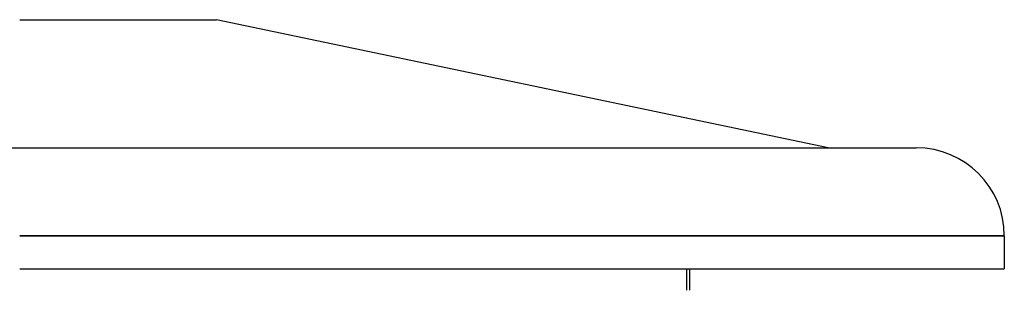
# Model space of a CAD drawing. Header units: millimetres. Extents: x -790 to 790, y -571 to 642.
# Tile 12 of 12: x 0 to 790, y 161 to 378. Entities that reach past the tile are written whole.
import ezdxf

# ---------------------------------------------------------------- set-up
doc = ezdxf.new("R2010")
doc.units = ezdxf.units.MM
doc.layers.add('HIDDEN', color=7, linetype='Continuous')
doc.layers.add('THICK', color=7, linetype='Continuous')

msp = doc.modelspace()

# ---------------------------------------------------------------- linework, layer by layer
at = {"layer": 'HIDDEN'}
for p, q in [((790, 204.46), (0, 204.46)), ((0, 178), (535, 178)), ((535, 178), (535, 160.64))]:
    msp.add_line(p, q, dxfattribs=at)
at = {"layer": 'THICK'}
for p, q in [((0, 378), (158, 378)), ((648.8, 275.06), (158, 378)), ((-719.4, 275.06), (719.4, 275.06)), ((0, 204.46), (790, 204.46)), ((790, 204.46), (790, 178)), ((0, 178), (790, 178)), ((537.5, 178), (537.5, 160.64))]:
    msp.add_line(p, q, dxfattribs=at)
msp.add_arc((719.4, 204.46), 70.6, 0, 89.99998, dxfattribs=at)

doc.saveas('drawing.dxf')
